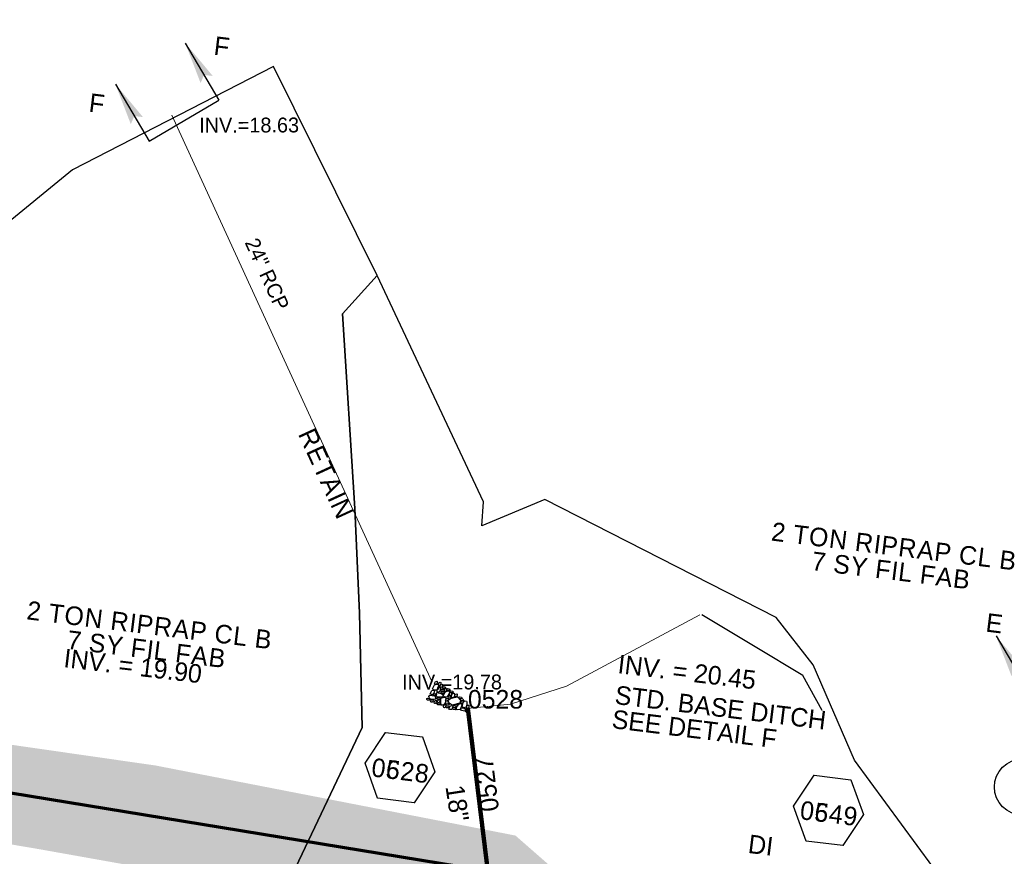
# Model space of a CAD drawing. Extents: x 1160061 to 2574774, y 200346 to 1150371.
# Tile 56 of 123: x 2483812 to 2484077, y 365892 to 366117. Entities that reach past the tile are written whole.
import ezdxf
from ezdxf.enums import TextEntityAlignment as Align

# ---------------------------------------------------------------- set-up
doc = ezdxf.new("R2010")
doc.units = 0
doc.header["$MEASUREMENT"] = 0
for name, color, linetype, lineweight in [('Exist Plan Preparation Drainage Notes Label', 31, 'Continuous', 30), ('Exist Plan Preparation Watershed Blue', 5, 'Continuous', 30), ('Exist Structure Minor Drop Inlet Text', 30, 'Continuous', 13), ('Exist Structure Minor Pipes RCP 15 Inch', 30, 'Continuous', 0), ('Exist Structure Minor Pipes RCP 15 Inch Text', 30, 'Continuous', 13), ('Prop Drainage Structure Box Number Symbol CELL', 9, 'Continuous', 30), ('Prop Drainage Structure Drop Inlet Grate 840 16 Label', 9, 'Continuous', 30), ('Prop Drainage Structure Pipe RCP 15in Class III Label', 9, 'Continuous', 30), ('Prop Drainage Structure Pipe RCP 18in Class III', 9, 'Continuous', 211), ('Prop Drainage Structure Retain Label', 9, 'Continuous', 30), ('Prop Drainage Structure Tops and Inverts LABEL', 1, 'Continuous', 30), ('Prop Erosion Rip Rap Pad at Outlet CELL', 9, 'Continuous', 30), ('Prop Plan Preparation Watershed Pre Construction', 131, 'Continuous', 30)]:
    doc.layers.add(name, color=color, linetype=linetype, lineweight=lineweight)
for name, color, linetype, lineweight, plot in [('Scratch_Level_5', 6, 'Continuous', 0, False), ('Scratch_Level_6', 30, 'Continuous', 0, False), ('Scratch_Level_7', 9, 'Continuous', 0, False), ('Scratch_Level_8', 171, 'Continuous', 0, False)]:
    doc.layers.add(name, color=color, linetype=linetype, lineweight=lineweight, plot=plot)
doc.styles.add('Style-font001', font='font001.shx')
doc.styles.add('Style-font041', font='font041.shx')
doc.styles.add('Style-GEOMETRICFUTURA_211_M_L', font='GEOMETRICFUTURA_211_M_L.shx')

# ---------------------------------------------------------------- blocks, each defined once
blk = doc.blocks.new('PROP TERMINATOR ARROW_90')
at = {"layer": 'Exist Plan Preparation Drainage Notes Label'}
blk.add_solid([(-5.71048, 0.950266), (0, 0), (-5, 0), (-5.71048, -0.950266)], dxfattribs=at)
blk = doc.blocks.new('PROP TERMINATOR ARROW_91')
at = {"layer": 'Exist Plan Preparation Drainage Notes Label', "extrusion": (0, 0, -1)}
blk.add_solid([(5.71048, 0.950266), (0, 0), (5, 0), (5.71048, -0.950266)], dxfattribs=at)
blk = doc.blocks.new('*U210')
at = {"layer": 'Exist Plan Preparation Drainage Notes Label'}
for p, q in [((-5.037556, 13.170734), (-11.913094, -7.544731)), ((11.913138, 7.544738), (-5.037556, 13.170734)), ((5.037601, -13.170727), (-11.913094, -7.544731))]:
    blk.add_line(p, q, dxfattribs=at)
at = {"layer": 'Exist Plan Preparation Drainage Notes Label', "xscale": 2, "yscale": 2, "zscale": 2, "rotation": 341.63881}
for name, p in [('PROP TERMINATOR ARROW_91', (11.913138, 7.544738)), ('PROP TERMINATOR ARROW_90', (5.037601, -13.170727))]:
    blk.add_blockref(name, p, dxfattribs=at)
blk = doc.blocks.new('PROP TERMINATOR ARROW_92')
at = {"layer": 'Exist Plan Preparation Drainage Notes Label'}
blk.add_solid([(-5.71048, 0.950266), (0, 0), (-5, 0), (-5.71048, -0.950266)], dxfattribs=at)
blk = doc.blocks.new('PROP TERMINATOR ARROW_93')
at = {"layer": 'Exist Plan Preparation Drainage Notes Label', "extrusion": (0, 0, -1)}
blk.add_solid([(5.71048, 0.950266), (0, 0), (5, 0), (5.71048, -0.950266)], dxfattribs=at)
blk = doc.blocks.new('*U213')
at = {"layer": 'Exist Plan Preparation Drainage Notes Label'}
for p, q in [((-5.037556, 13.170734), (-11.913094, -7.544731)), ((11.913138, 7.544738), (-5.037556, 13.170734)), ((5.037601, -13.170727), (-11.913094, -7.544731))]:
    blk.add_line(p, q, dxfattribs=at)
at = {"layer": 'Exist Plan Preparation Drainage Notes Label', "xscale": 2, "yscale": 2, "zscale": 2, "rotation": 341.63881}
for name, p in [('PROP TERMINATOR ARROW_93', (11.913138, 7.544738)), ('PROP TERMINATOR ARROW_92', (5.037601, -13.170727))]:
    blk.add_blockref(name, p, dxfattribs=at)
blk = doc.blocks.new('PROP EROSION RIP RAP PAD AT OUTLET_13')
at = {"layer": 'Prop Erosion Rip Rap Pad at Outlet CELL', "flags": 128}
for points in [[(-0.002, -0.300249), (-0.2145, -0.375249), (-0.701999, -0.612749), (-0.901998, -0.325249), (-0.901998, -0.13775), (-0.301999, 0.14975), (-0.002, -0.00025), (-0.002, -0.300249)], [(1.010498, -0.15025), (0.785498, -0.23775), (0.260499, -0.475249), (0.1105, -0.17525), (0.098, 0.01225), (0.660499, 0.262249), (0.997998, 0.14975), (1.010498, -0.15025)], [(-1.426997, -2.975244), (-1.651997, -2.800244), (-1.776996, -2.312745), (-1.551997, -2.087746), (-1.364497, -2.087746), (-1.139498, -2.675245), (-1.239498, -2.900244), (-1.426997, -2.975244)], [(0.0855, -5.750238), (-0.626999, -5.275239), (-1.676997, -3.887742), (-1.176998, -2.787744), (-0.389499, -2.537745), (0.960498, -4.225242), (0.860498, -5.20024), (0.198, -5.875238)], [(-1.626997, -1.062748), (-1.226998, -0.875248), (-0.251999, -0.550249), (0.285499, -1.025248), (0.248, -1.562747), (-0.939498, -1.875246), (-1.514497, -1.587747), (-1.626997, -1.187748)], [(-1.276997, -1.962746), (-1.051998, -1.950246), (-0.601999, -1.937746), (-0.476999, -2.237746), (-0.476999, -2.425245), (-1.076998, -2.437745), (-1.376997, -2.225246), (-1.276997, -1.962746)], [(-0.376999, -1.937746), (0.1105, -1.812746), (1.122998, -1.787746), (1.485497, -2.462745), (1.297997, -2.875244), (0.0605, -2.825244), (-0.351999, -2.412745), (-0.376999, -1.937746)], [(0.697999, -1.762746), (0.510499, -1.462747), (0.272999, -0.875248), (0.610499, -0.450249), (1.010498, -0.437749), (1.222998, -1.337747), (1.035498, -1.637747), (0.697999, -1.762746)], [(-2.326995, -4.250241), (-2.026996, -4.162742), (-1.539497, -4.112742), (-1.426997, -4.450241), (-1.489497, -4.712741), (-2.126996, -4.650241), (-2.351995, -4.437741), (-2.326995, -4.250241)], [(-2.201996, -5.11274), (-1.914496, -4.88774), (-1.239498, -4.675241), (-0.901998, -4.97524), (-0.901998, -5.275239), (-1.714497, -5.600239), (-2.101996, -5.412739), (-2.201996, -5.11274)], [(-1.739497, -3.625243), (-1.939496, -3.400243), (-2.064496, -2.912744), (-1.876996, -2.687745), (-1.651997, -2.687745), (-1.451997, -3.312743), (-1.551997, -3.512743), (-1.739497, -3.625243)], [(0.547999, -3.700243), (0.322999, -3.525243), (0.2105, -3.037744), (0.410499, -2.800244), (0.597999, -2.837744), (0.810498, -3.400243), (0.735499, -3.587743), (0.547999, -3.700243)], [(1.085498, -3.950242), (0.860498, -3.725243), (0.785498, -3.250243), (0.960498, -3.012744), (1.185498, -3.012744), (1.385497, -3.650243), (1.272997, -3.837742), (1.085498, -3.950242)], [(1.222998, -5.987738), (1.022998, -5.800238), (0.935498, -5.325239), (1.122998, -5.08774), (1.347997, -5.08774), (1.522997, -5.687739), (1.410497, -5.875238), (1.222998, -5.987738)], [(1.110498, -3.975242), (1.510497, -3.850242), (2.110496, -3.837742), (2.347995, -4.350241), (2.197996, -4.662741), (1.335497, -4.587741), (1.110498, -4.262741), (1.110498, -3.975242)], [(1.660497, -3.812742), (1.422997, -3.637743), (1.310497, -3.150244), (1.522997, -2.912744), (1.710497, -2.950244), (1.910496, -3.512743), (1.847996, -3.700243), (1.660497, -3.812742)], [(1.985496, -5.687739), (1.760496, -5.500239), (1.647997, -5.01274), (1.847996, -4.78774), (2.035496, -4.82524), (2.247996, -5.375239), (2.172996, -5.562739), (1.985496, -5.687739)], [(-2.389495, -7.400235), (-2.614495, -7.225236), (-2.739495, -6.737737), (-2.514495, -6.512737), (-2.326995, -6.512737), (-2.089496, -7.100236), (-2.201996, -7.325235), (-2.389495, -7.400235)], [(-2.389495, -8.775232), (-2.589495, -8.512733), (-2.739495, -8.025234), (-2.514495, -7.837734), (-2.339495, -7.837734), (-2.089496, -8.437733), (-2.201996, -8.662733), (-2.389495, -8.775232)], [(-2.201996, -6.375237), (-2.426995, -6.200238), (-2.551995, -5.712739), (-2.326995, -5.487739), (-2.139496, -5.487739), (-1.901996, -6.075238), (-2.014496, -6.300237), (-2.201996, -6.375237)], [(-1.501997, -7.700235), (-1.714497, -7.775234), (-2.201996, -7.887734), (-2.426995, -7.675235), (-2.439495, -7.525235), (-1.951996, -7.287735), (-1.651997, -7.400235), (-1.539497, -7.587735)], [(-2.039496, -6.400237), (-1.514497, -6.287737), (-0.501999, -6.362737), (-0.1895, -6.962736), (-0.351999, -7.487735), (-1.551997, -7.412735), (-2.089496, -6.925236), (-2.039496, -6.400237)], [(-1.676997, -8.800232), (-1.751996, -8.612733), (-1.964496, -8.125234), (-1.664497, -7.887734), (-1.476997, -7.887734), (-1.239498, -8.525233), (-1.451997, -8.687733), (-1.676997, -8.800232)], [(-1.051998, -5.962738), (-1.264497, -6.075238), (-1.751996, -6.287737), (-1.951996, -5.962738), (-1.951996, -5.800238), (-1.351997, -5.562739), (-1.164498, -5.662739), (-1.051998, -5.962738)], [(-0.976998, -8.475233), (-1.214498, -8.262733), (-1.326997, -7.775234), (-1.101998, -7.550235), (-0.914498, -7.575235), (-0.714499, -8.137734), (-0.789498, -8.362733), (-0.976998, -8.475233)], [(-0.689499, -6.212738), (-0.914498, -6.050238), (-1.001998, -5.550239), (-0.826998, -5.325239), (-0.601999, -5.325239), (-0.389499, -5.912738), (-0.501999, -6.137738), (-0.689499, -6.212738)], [(0.1355, -7.525235), (0.322999, -7.925234), (0.647999, -8.937732), (0.173, -9.425231), (-0.351999, -9.437731), (-0.639499, -8.250233), (-0.501999, -7.637735), (0.023, -7.562735)], [(-0.1895, -5.887738), (0.1105, -5.762738), (0.522999, -5.862738), (0.722999, -6.200238), (0.610499, -6.387737), (0.0105, -6.400237), (-0.1895, -6.075238), (-0.1895, -5.887738)], [(2.097996, -7.025236), (1.635497, -7.300235), (0.547999, -7.775234), (-0.102, -7.075236), (-0.1145, -6.587737), (1.297997, -6.137738), (2.010496, -6.412737), (2.222996, -7.012736)], [(0.910498, -8.687733), (0.722999, -8.525233), (0.547999, -7.987734), (0.772998, -7.762734), (0.960498, -7.800234), (1.197998, -8.387733), (1.135498, -8.575233), (0.910498, -8.687733)], [(1.122998, -7.775234), (1.422997, -7.650235), (1.835496, -7.750234), (2.035496, -8.087734), (1.922996, -8.275233), (1.322997, -8.287733), (1.122998, -7.962734), (1.122998, -7.775234)], [(2.497995, -5.962738), (2.310495, -6.150238), (1.897996, -6.275237), (1.597997, -6.087738), (1.585497, -5.762738), (2.185496, -5.675239), (2.485495, -5.775238), (2.497995, -5.962738)], [(2.247996, -8.087734), (2.010496, -7.912734), (1.897996, -7.425235), (2.097996, -7.187736), (2.285495, -7.225236), (2.497995, -7.775234), (2.435495, -7.962734), (2.247996, -8.087734)], [(-3.264493, -9.562731), (-2.964494, -9.475231), (-2.476995, -9.425231), (-2.364495, -9.76273), (-2.426995, -10.02523), (-3.064494, -9.96273), (-3.289493, -9.75023), (-3.264493, -9.562731)], [(-3.101994, -10.562729), (-2.801994, -10.475229), (-2.314495, -10.425229), (-2.201996, -10.762728), (-2.264495, -11.025228), (-2.901994, -10.962728), (-3.126994, -10.750228), (-3.101994, -10.562729)], [(-2.951994, -8.950232), (-2.651995, -8.850232), (-2.164496, -8.800232), (-2.051996, -9.137732), (-2.114496, -9.400231), (-2.751994, -9.337731), (-2.976994, -9.125232), (-2.951994, -8.950232)], [(-2.439495, -9.82523), (-1.926996, -9.737731), (-0.951998, -9.687731), (-0.589499, -10.387729), (-0.801998, -10.875228), (-2.001996, -10.825228), (-2.426995, -10.350229), (-2.439495, -9.82523)], [(-0.501999, -9.337731), (-0.839498, -9.525231), (-1.551997, -9.662731), (-1.851996, -9.362731), (-1.851996, -9.062732), (-1.039498, -8.825232), (-0.664499, -8.925232), (-0.501999, -9.337731)], [(-0.476999, -10.18773), (-0.1145, -10.11273), (0.522999, -10.10023), (0.735499, -10.625229), (0.660499, -10.912728), (-0.276999, -10.825228), (-0.514499, -10.525229), (-0.476999, -10.18773)], [(0.410499, -10.16273), (0.1855, -9.97523), (0.048, -9.487731), (0.272999, -9.262731), (0.460499, -9.262731), (0.697999, -9.86273), (0.597999, -10.08773), (0.410499, -10.16273)], [(1.397997, -9.025232), (1.710497, -9.425231), (2.035496, -10.400229), (1.560497, -10.937728), (1.035498, -10.825228), (0.697999, -9.637731), (0.885498, -9.187732), (1.397997, -8.950232)], [(2.560495, -8.700233), (2.297995, -8.925232), (1.860496, -9.012732), (1.585497, -8.837732), (1.572997, -8.537733), (2.172996, -8.450233), (2.472995, -8.512733), (2.560495, -8.700233)], [(1.772996, -9.437731), (2.072996, -9.325231), (2.485495, -9.425231), (2.672995, -9.76273), (2.560495, -9.95023), (1.960496, -9.96273), (1.772996, -9.625231), (1.772996, -9.437731)], [(2.260495, -11.175228), (2.022996, -11.000228), (1.910496, -10.512729), (2.122996, -10.275229), (2.310495, -10.312729), (2.522995, -10.862728), (2.447995, -11.050228), (2.260495, -11.175228)]]:
    blk.add_lwpolyline(points, dxfattribs=at)
blk = doc.blocks.new('PROP DRAINAGE STRUCTURE BOX NUMBER SYMBOL_105')
at = {"layer": 'Scratch_Level_7', "flags": 128}
blk.add_lwpolyline([(-5.000009, 8.944294), (5.000009, 8.944294), (9.47214, 0), (5.000009, -8.944294), (-5.000009, -8.944294), (-9.47214, 0), (-5.000009, 8.944294)], dxfattribs=at)
at = {"layer": 'Scratch_Level_7', "insert": (0.284857, -0.827124), "char_height": 4.99999, "attachment_point": 5, "line_spacing_factor": 0.6, "style": 'Style-GEOMETRICFUTURA_211_M_L'}
blk.add_mtext('\\T1.051;0528', dxfattribs=at)
blk = doc.blocks.new('PROP DRAINAGE STRUCTURE BOX NUMBER SYMBOL_124')
at = {"layer": 'Scratch_Level_7', "flags": 128}
blk.add_lwpolyline([(-5.000009, 8.944294), (5.000009, 8.944294), (9.47214, 0), (5.000009, -8.944294), (-5.000009, -8.944294), (-9.47214, 0), (-5.000009, 8.944294)], dxfattribs=at)
at = {"layer": 'Scratch_Level_7', "insert": (0.269706, -0.827124), "char_height": 4.99999, "attachment_point": 5, "line_spacing_factor": 0.6, "style": 'Style-GEOMETRICFUTURA_211_M_L'}
blk.add_mtext('\\T1.051;0549', dxfattribs=at)
blk = doc.blocks.new('PROP DRAINAGE STRUCTURE BOX NUMBER SYMBOL_219')
at = {"layer": 'Prop Drainage Structure Box Number Symbol CELL', "flags": 128}
blk.add_lwpolyline([(-5.000009, 8.944294), (5.000009, 8.944294), (9.47214, 0), (5.000009, -8.944294), (-5.000009, -8.944294), (-9.47214, 0), (-5.000009, 8.944294)], dxfattribs=at)
at = {"layer": 'Prop Drainage Structure Box Number Symbol CELL', "insert": (0.284857, -0.827124), "char_height": 4.99999, "attachment_point": 5, "line_spacing_factor": 0.6, "style": 'Style-GEOMETRICFUTURA_211_M_L'}
blk.add_mtext('\\T1.051;0628', dxfattribs=at)
blk = doc.blocks.new('PROP DRAINAGE STRUCTURE BOX NUMBER SYMBOL_222')
at = {"layer": 'Prop Drainage Structure Box Number Symbol CELL', "flags": 128}
blk.add_lwpolyline([(-5.000009, 8.944294), (5.000009, 8.944294), (9.47214, 0), (5.000009, -8.944294), (-5.000009, -8.944294), (-9.47214, 0), (-5.000009, 8.944294)], dxfattribs=at)
at = {"layer": 'Prop Drainage Structure Box Number Symbol CELL', "insert": (0.269706, -0.827124), "char_height": 4.99999, "attachment_point": 5, "line_spacing_factor": 0.6, "style": 'Style-GEOMETRICFUTURA_211_M_L'}
blk.add_mtext('\\T1.051;0649', dxfattribs=at)

msp = doc.modelspace()

# ---------------------------------------------------------------- hatches: boundary and pattern name
at = {"layer": 'Scratch_Level_6'}
msp.add_hatch(color=256, dxfattribs=at).paths.add_polyline_path([(2484295.38, 365799.45), (2484131.92, 365830.3), (2484094.32, 365842.08), (2483893.67, 365880.11), (2483816.93, 365893.78), (2483721.98, 365909.88), (2483725.71, 365935.45), (2483792.46, 365924.35), (2483848.31, 365916.32), (2483945.34, 365897.44), (2483975.37, 365871.18), (2483985.24, 365866.78), (2484009.93, 365862.88), (2484012.55, 365866.61), (2484040.4, 365876.63), (2484107.61, 365863.44), (2484185.72, 365852.96), (2484289.56, 365831.8), (2484310.94, 365830.47), (2484314.42, 365835.18), (2484308.46, 365810.53)])

# ---------------------------------------------------------------- linework, layer by layer
at = {"layer": 'Exist Plan Preparation Drainage Notes Label'}
msp.add_circle((2484081.94, 365910.52), 7.54, dxfattribs=at)
at = {"layer": 'Exist Plan Preparation Watershed Blue', "color": 5, "linetype": 'Continuous', "lineweight": 70, "flags": 128}
msp.add_lwpolyline([(2483721.19, 365913.7), (2483722.58, 365923.08), (2483778, 365914.07), (2483860.93, 365900.49), (2483946.45, 365886.47), (2483941.17, 365875.45), (2483919.06, 365832.3), (2483836.92, 365845.93), (2483775.82, 365856.1), (2483715.34, 365866), (2483721.19, 365913.7)], close=True, dxfattribs=at)
at = {"layer": 'Exist Structure Minor Pipes RCP 15 Inch', "flags": 128}
msp.add_lwpolyline([(2483922.88, 365938.72), (2483852.76, 366091.56)], dxfattribs=at)
at = {"layer": 'Prop Drainage Structure Pipe RCP 18in Class III'}
msp.add_line((2483939.44, 365875.55), (2483932.54, 365931.65), dxfattribs=at)
at = {"layer": 'Prop Plan Preparation Watershed Pre Construction', "color": 191, "flags": 128}
for points in [[(2483908.05, 366048.33), (2483880.14, 366104.67), (2483826.02, 366076.77), (2483763.06, 366025.31), (2483729.3, 365991.41), (2483722.58, 365923.08), (2483719.28, 365898.12), (2483780.56, 365887.42), (2483877.6, 365871), (2483904.04, 365926.52), (2483904.04, 365926.52), (2483903.32, 365957.38), (2483902.04, 365985.57), (2483898.71, 366038.02), (2483908.05, 366048.33)], [(2483902.04, 365985.57), (2483903.32, 365957.38), (2483904.04, 365926.52), (2483877.6, 365871), (2484046.67, 365841.63), (2484051.99, 365857.45), (2484056.23, 365864.47), (2484058.76, 365875.9), (2484057.81, 365889.05), (2484036.73, 365917.77), (2484025.57, 365943.41), (2484015.57, 365956.16), (2483953.28, 365987.97), (2483936.31, 365980.91), (2483936.77, 365987.36), (2483908.05, 366048.33), (2483898.71, 366038.02), (2483902.04, 365985.57)]]:
    msp.add_lwpolyline(points, close=True, dxfattribs=at)
msp.add_lwpolyline([(2484028.04, 365931.16), (2484022.81, 365940.57), (2484009.98, 365948.28), (2483995.61, 365956.92)], dxfattribs=at)
at = {"layer": 'Scratch_Level_5', "flags": 128}
msp.add_lwpolyline([(2483995.06, 365956.87), (2483959.14, 365937.65), (2483944.01, 365932.82), (2483931.42, 365931.61)], dxfattribs=at)

# ---------------------------------------------------------------- block references
at = {"layer": 'Exist Plan Preparation Drainage Notes Label', "rotation": 138.842004}
for name, p in [('*U213', (2483851.48, 366097.73)), ('*U210', (2484088.79, 365949.05))]:
    msp.add_blockref(name, p, dxfattribs=at)
at = {"layer": 'Prop Drainage Structure Box Number Symbol CELL', "rotation": 353.002296}
for name, p in [('PROP DRAINAGE STRUCTURE BOX NUMBER SYMBOL_219', (2483914.22, 365915.75)), ('PROP DRAINAGE STRUCTURE BOX NUMBER SYMBOL_222', (2484029.71, 365904.22))]:
    msp.add_blockref(name, p, dxfattribs=at)
at = {"layer": 'Prop Erosion Rip Rap Pad at Outlet CELL', "rotation": 245}
msp.add_blockref('PROP EROSION RIP RAP PAD AT OUTLET_13', (2483932.54, 365931.65), dxfattribs=at)
at = {"layer": 'Scratch_Level_7', "rotation": 353.002296}
for name, p in [('PROP DRAINAGE STRUCTURE BOX NUMBER SYMBOL_105', (2483914.22, 365915.75)), ('PROP DRAINAGE STRUCTURE BOX NUMBER SYMBOL_124', (2484029.71, 365904.22))]:
    msp.add_blockref(name, p, dxfattribs=at)

# ---------------------------------------------------------------- texts
at = {"layer": 'Exist Plan Preparation Drainage Notes Label', "style": 'Style-GEOMETRICFUTURA_211_M_L'}
for s, p in [('F', (2483864.48, 366112.8)), ('F', (2483830.82, 366097.44)), ('E', (2484072.49, 365957.38))]:
    msp.add_text(s, height=5, rotation=353.0023, dxfattribs=at).set_placement(p, align=Align.TOP_LEFT)
at = {"layer": 'Exist Structure Minor Drop Inlet Text', "char_height": 4, "attachment_point": 4, "rotation": 0.1339, "line_spacing_factor": 0.9, "style": 'Style-font001'}
for s, insert in [('INV.=18.63\\P\\P', (2483860.13, 366085.79)), ('INV.=19.78\\P\\P', (2483914.8, 365935.73))]:
    msp.add_mtext(s, dxfattribs=dict(at, insert=insert))
at = {"layer": 'Exist Structure Minor Pipes RCP 15 Inch Text', "style": 'Style-font001'}
msp.add_text('24" RCP', height=4, rotation=294.6459, dxfattribs=at).set_placement((2483878.43, 366048.69), align=Align.MIDDLE_CENTER)
at = {"layer": 'Prop Drainage Structure Drop Inlet Grate 840 16 Label', "style": 'Style-GEOMETRICFUTURA_211_M_L'}
msp.add_text('DI', height=5, rotation=353.0023, dxfattribs=at).set_placement((2484011.45, 365894.85), align=Align.MIDDLE_CENTER)
at = {"layer": 'Prop Drainage Structure Pipe RCP 15in Class III Label', "style": 'Style-GEOMETRICFUTURA_211_M_L'}
msp.add_text('18"', height=5, rotation=278.7159, dxfattribs=at).set_placement((2483929.69, 365906.15), align=Align.MIDDLE_CENTER)
at = {"layer": 'Prop Drainage Structure Retain Label', "insert": (2483896.64, 365995.92), "char_height": 5, "attachment_point": 2, "rotation": 294.6458, "line_spacing_factor": 0.6, "style": 'Style-GEOMETRICFUTURA_211_M_L'}
msp.add_mtext('\\T1.060;RETAIN', dxfattribs=at)
at = {"layer": 'Prop Drainage Structure Tops and Inverts LABEL', "insert": (2483824.01, 365947.8), "char_height": 5, "attachment_point": 1, "rotation": 353.2393, "line_spacing_factor": 0.6, "style": 'Style-GEOMETRICFUTURA_211_M_L'}
msp.add_mtext('INV. = 19.90', dxfattribs=at)
at = {"layer": 'Prop Erosion Rip Rap Pad at Outlet CELL', "insert": (2483846.41, 365950.86), "char_height": 5, "attachment_point": 5, "rotation": 353.0023, "line_spacing_factor": 0.786545, "style": 'Style-GEOMETRICFUTURA_211_M_L'}
msp.add_mtext('\\T1.054;2 TON RIPRAP CL B\\P7 SY FIL FAB', dxfattribs=at)
at = {"layer": 'Scratch_Level_5', "char_height": 5, "style": 'Style-GEOMETRICFUTURA_211_M_L'}
for s, insert, attachment_point, rotation, line_spacing_factor in [('\\T1.054;2 TON RIPRAP CL B\\P7 SY FIL FAB', (2484047.03, 365972.08), 5, 353.0023, 0.786545), ('INV. = 20.45', (2483973.32, 365946.18), 1, 353.2393, 0.6), ('STD. BASE DITCH\\PSEE DETAIL F\\P', (2483972.53, 365937.88), 1, 353.0023, 0.786545)]:
    msp.add_mtext(s, dxfattribs=dict(at, insert=insert, attachment_point=attachment_point, rotation=rotation, line_spacing_factor=line_spacing_factor))
at = {"layer": 'Scratch_Level_8', "linetype": 'Continuous', "style": 'Style-font041'}
msp.add_text('0528', height=5, dxfattribs=at).set_placement((2483932.54, 365936.65), align=Align.TOP_LEFT)
at = {"layer": 'Scratch_Level_8', "linetype": 'Continuous', "lineweight": 30, "style": 'Style-font041'}
msp.add_text('0527', height=5, rotation=97.0134, dxfattribs=at).set_placement((2483935.99, 365903.6), align=Align.TOP_LEFT)

doc.saveas('drawing.dxf')
